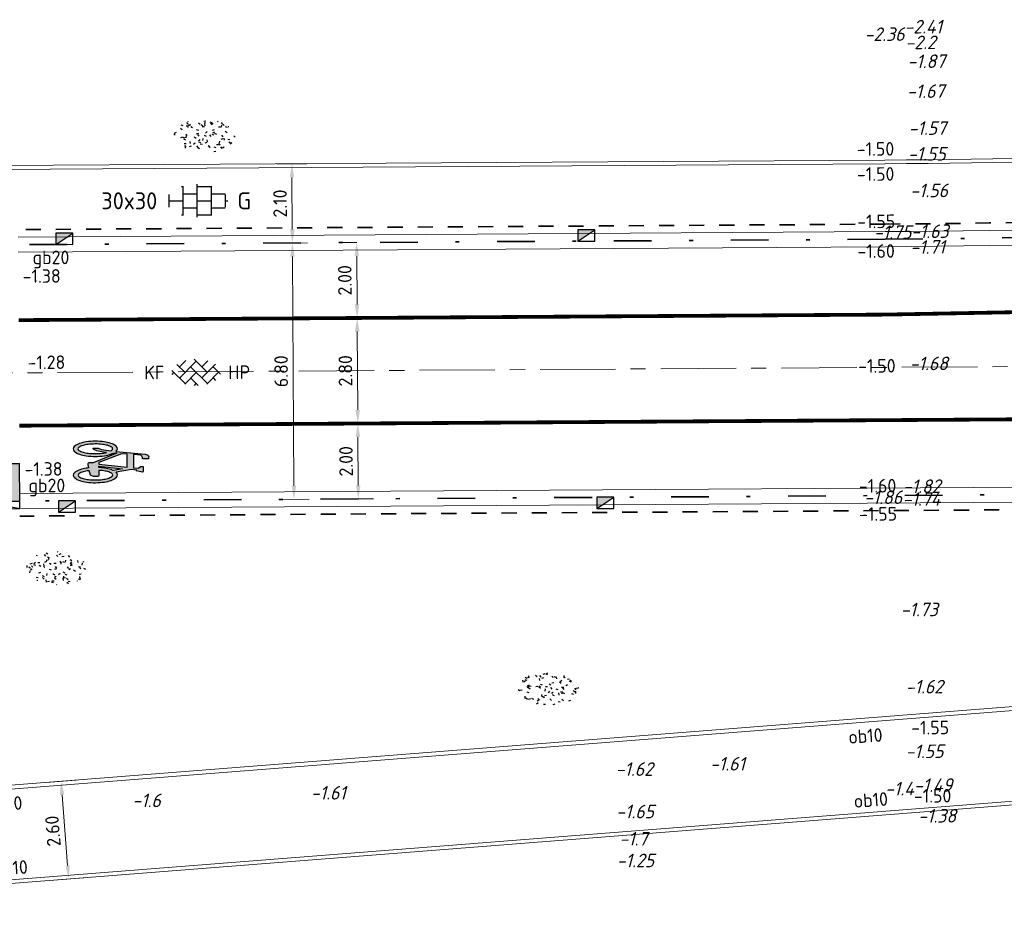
# Model space of a CAD drawing. Header units: metres. Extents: x 97990 to 98409, y 436026 to 436301.
# Tile 46 of 55: x 98282 to 98308, y 436265 to 436288. Entities that reach past the tile are written whole.
import ezdxf
from ezdxf.enums import TextEntityAlignment as Align

# ---------------------------------------------------------------- set-up
doc = ezdxf.new("R2010")
doc.units = ezdxf.units.M
for name, pattern in [('AM-AS-SO', [16, 10, -2, 2, -2]), ('VH-GELEIDEBAND-SO', [6, 2, -2, 0, -2]), ('VW-11_STREEP', [2, 1, -1]), ('ZZ-HIDDEN-SO', [4, 2, -2])]:
    doc.linetypes.add(name, pattern=pattern)
for name, color, linetype, lineweight in [('B-WE-VH-NAP-T18-200', 252, 'Continuous', 18), ('N-WE-AM-AS_WEG-G', 10, 'AM-AS-SO', 18), ('N-WE-GR-GRAS-S-200', 60, 'Continuous', 25), ('N-WE-RI-HWA_KOLK-S-200', 150, 'Continuous', 25), ('N-WE-VH-DREMPEL_PREFAB_ELEMENT-S', 30, 'Continuous', 25), ('N-WE-VH-FUNDERING_ZANDCEMENTSTABILISATIE-G', 7, 'ZZ-HIDDEN-SO', 35), ('N-WE-VH-KANTOPSLUITING-T18-200', 1, 'Continuous', 18), ('N-WE-VH-KANTOPSLUITING_ACHTERKANTBAND-G', 1, 'Continuous', 18), ('N-WE-VH-KANTOPSLUITING_GELEIDEBAND-G', 20, 'VH-GELEIDEBAND-SO', 35), ('N-WE-VH-KANTOPSLUITING_OPSLUITBAND_100X200-G', 1, 'Continuous', 18), ('N-WE-VH-KANTVERHARDING_ROLLAAG-G', 60, 'Continuous', 18), ('N-WE-VH-M-200', 7, 'Continuous', 18), ('N-WE-VH-NAP-T18-200', 4, 'Continuous', 18), ('N-WE-VH-OPENVERHARDING_BETONSTRAATSTEEN-S-200', 90, 'Continuous', 25), ('N-WE-VH-OPENVERHARDING_TEGEL-S-250', 90, 'Continuous', 25), ('N-WE-VW-MARKERING_LANGS_STREEP_11_010-G', 7, 'VW-11_STREEP', 13), ('N-WE-VW-MARKERING_SYMBOOL-S', 7, 'Continuous', 25), ('R-WE-VH-KANTOPSLUITING_ELEMENT_VERLOOPBAND-S', 40, 'Continuous', 25)]:
    doc.layers.add(name, color=color, linetype=linetype, lineweight=lineweight)
doc.styles.add('NLCS-ISO', font='NLCS-ISO.ttf')
doc.styles.add('NLCS-ISO-M200-T18', font='NLCS-ISO.ttf', dxfattribs={"height": 0.36})
doc.styles.add('NLCS-ISO-M200-T18_CURSIEF', font='NLCS-ISO.ttf', dxfattribs={"oblique": 15, "height": 0.36})
doc.dimstyles.new('NLCS-M200-T18-PIJL_L2_H0', dxfattribs={"dimscale": 0.2, "dimtxt": 2.5, "dimasz": 1.8, "dimexe": 2, "dimexo": 2, "dimgap": 0.7, "dimtad": 1, "dimzin": 0, "dimdsep": 46, "dimtxsty": 'NLCS-ISO-M200-T18', "dimcen": 0, "dimdle": 2, "dimclrd": 256, "dimclre": 256, "dimclrt": 1, "dimadec": 0, "dimazin": 0, "dimtfac": 1, "dimtdec": 3, "dimtofl": 0, "dimtmove": 0, "dimatfit": 3, "dimfxl": 2, "dimfxlon": 1, "dimtfillclr": 256, "dimtolj": 1, "dimtzin": 0, "dimlwd": -1, "dimlwe": -1, "dimarcsym": 0})

# ---------------------------------------------------------------- blocks, each defined once
blk = doc.blocks.new('SVH-DREMPEL_PREFAB_1750X1000')
h = blk.add_hatch(color=254)
h.dxf.hatch_style = 1
h.paths.add_polyline_path([(1, 1.75), (0, 1.75), (0, 1.300000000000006), (1, 1.300000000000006)])
h.paths.add_polyline_path([(0.8250000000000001, 1.100000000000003), (0.675, 1.100000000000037), (0.675, 0.7999999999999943), (0.5750000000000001, 0.7999999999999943), (0.5750000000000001, 1.100000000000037), (0.425, 1.100000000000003), (0.425, 0.4000000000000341), (0.325, 0.4000000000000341), (0.325, 1.100000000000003), (0.175, 1.100000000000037), (0.175, 0.7999999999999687), (0.07499999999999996, 0.7999999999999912), (0.07500000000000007, 1.10000000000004), (0, 1.100000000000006), (0, 0), (1, -2.220446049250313e-16), (1, 1.100000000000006), (0.925, 1.100000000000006), (0.925, 0.4000000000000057), (0.8250000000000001, 0.4000000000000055)])
for p, q in [((0, 1.75), (0, 0)), ((0, 1.75), (1, 1.75)), ((1, 1.75), (1, 0)), ((0, 1.300000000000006), (1, 1.300000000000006)), ((0, 1.100000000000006), (0.075, 1.10000000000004)), ((0.075, 1.10000000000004), (0.075, 0.7999999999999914)), ((0.175, 1.100000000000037), (0.325, 1.100000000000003)), ((0.175, 1.100000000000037), (0.175, 0.7999999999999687)), ((0.325, 1.100000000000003), (0.325, 0.4000000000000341)), ((0.425, 1.100000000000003), (0.5750000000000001, 1.100000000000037)), ((0.425, 1.100000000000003), (0.425, 0.4000000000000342)), ((0.5750000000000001, 1.100000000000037), (0.5750000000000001, 0.7999999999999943)), ((0.675, 1.100000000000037), (0.8250000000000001, 1.100000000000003)), ((0.675, 1.100000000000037), (0.675, 0.7999999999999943)), ((0.8250000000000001, 1.100000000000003), (0.8250000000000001, 0.4000000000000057)), ((0.925, 1.100000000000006), (1, 1.100000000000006)), ((0.925, 1.100000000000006), (0.925, 0.4000000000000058)), ((0.075, 0.7999999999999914), (0.175, 0.7999999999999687)), ((0.5750000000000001, 0.7999999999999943), (0.675, 0.7999999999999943)), ((0.325, 0.4000000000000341), (0.425, 0.4000000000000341)), ((0.8250000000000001, 0.4000000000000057), (0.925, 0.4000000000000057)), ((0, 0), (1, 0))]:
    blk.add_line(p, q)
blk = doc.blocks.new('SVW-MARKERING_SYMBOOL_FIETS_2.0')
h = blk.add_hatch(color=256)
h.paths.add_polyline_path([(-0.0893796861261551, 1.999999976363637), (-0.1260769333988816, 1.999999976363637), (-0.1260769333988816, 2), (-0.1627741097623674, 2, 0.2360683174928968), (-0.1994714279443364, 1.963302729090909), (-0.2178200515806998, 1.90825685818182), (-0.2942099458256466, 1.135263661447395, 0.006813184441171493), (-0.3019926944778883, 1.144906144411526, 0.2231196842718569), (-0.3646090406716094, 1.174311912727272, 0.2231196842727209), (-0.4272253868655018, 1.144906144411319, 0.09064812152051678), (-0.5073278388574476, 1.002337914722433, 0.04745077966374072), (-0.5494175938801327, 0.8275192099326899, 0.03537354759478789), (-0.5664439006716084, 0.5871559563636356, 0.03537354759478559), (-0.5494175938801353, 0.346792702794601, 0.04745077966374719), (-0.5073278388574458, 0.1719739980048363, 0.09064812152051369), (-0.4272253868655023, 0.02940576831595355, 0.2231196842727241), (-0.3646090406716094, 0, 0.223119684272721), (-0.3019926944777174, 0.02940576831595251, 0.0906481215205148), (-0.2218902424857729, 0.1719739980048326, 0.04745077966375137), (-0.1798004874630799, 0.3467927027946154, 0.03537354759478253), (-0.1627741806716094, 0.5871559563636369, 0.03537354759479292), (-0.1798004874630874, 0.8275192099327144, 0.04745077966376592), (-0.2218902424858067, 1.002337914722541, 0.038863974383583), (-0.2499456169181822, 1.06710290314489), (-0.2416865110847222, 1.160706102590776), (0.002363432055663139, 0.5253944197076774), (0.002363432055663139, 0.440366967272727, 0.5446649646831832), (0.05740930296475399, 0.3853210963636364), (0.1407486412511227, 0.4032653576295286, 0.008345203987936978), (0.1478301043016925, 0.3467927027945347, 0.04745077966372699), (0.1899198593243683, 0.1719739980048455, 0.09064812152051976), (0.2700223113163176, 0.02940576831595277, 0.2231196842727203), (0.3326386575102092, 0, 0.2231196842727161), (0.3952550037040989, 0.02940576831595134, 0.09064812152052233), (0.4753574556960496, 0.171973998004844, 0.04745077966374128), (0.5174472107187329, 0.3467927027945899, 0.03537354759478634), (0.5344735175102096, 0.5871559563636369, 0.03537354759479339), (0.5174472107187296, 0.8275192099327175, 0.04745077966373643), (0.4753574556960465, 1.002337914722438, 0.09064812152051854), (0.3952550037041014, 1.14490614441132, 0.22311968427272), (0.3326386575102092, 1.174311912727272, 0.2231196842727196), (0.2700223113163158, 1.14490614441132, 0.006813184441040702), (0.2622395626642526, 1.135263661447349), (0.1858496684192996, 1.541284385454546), (0.2041982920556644, 1.688073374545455), (0.222546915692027, 1.66972475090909), (0.2592441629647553, 1.834862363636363, 0.5489458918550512), (0.2408955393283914, 1.853210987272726), (0.1124551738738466, 1.853210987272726), (0.1124551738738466, 1.779816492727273), (0.1589383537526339, 1.733333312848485), (0.1491524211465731, 1.596330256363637), (-0.2032490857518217, 1.596330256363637), (-0.185406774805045, 1.798543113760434, -0.2817769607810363), (-0.1260769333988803, 1.834862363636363), (-0.0893796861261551, 1.834862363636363)])
h.paths.add_polyline_path([(0.1308037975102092, 1.431192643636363), (0.03906067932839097, 0.6788990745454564), (0.002363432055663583, 0.6788990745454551), (-0.2306719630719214, 1.285537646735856), (-0.2178200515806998, 1.431192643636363)], flags=16)
h.paths.add_polyline_path([(0.1675010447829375, 1.302752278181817), (0.2155579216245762, 1.062467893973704, 0.03598583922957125), (0.1899198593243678, 1.002337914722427, 0.04745077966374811), (0.1478301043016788, 0.8275192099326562, 0.02190482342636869), (0.1332736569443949, 0.6788990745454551), (0.09410655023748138, 0.6788990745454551)], flags=16)
h.paths.add_polyline_path([(-0.3266833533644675, 1.025730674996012, -0.01664003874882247), (-0.3127564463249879, 1.003573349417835), (-0.3462604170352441, 0.7522935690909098), (-0.3829576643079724, 0.6605504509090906), (-0.3829576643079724, 0.5504587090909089, 0.7207592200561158), (-0.3646090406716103, 0.5321100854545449, 0.1622776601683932), (-0.3462604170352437, 0.5504587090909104), (-0.3095631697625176, 0.6238532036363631), (-0.2728659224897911, 0.8073394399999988), (-0.2662235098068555, 0.8826201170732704, -0.03090717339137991), (-0.2470638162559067, 0.7756656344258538, -0.02887400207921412), (-0.2361686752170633, 0.5871559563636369, -0.0288740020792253), (-0.2470638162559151, 0.3986462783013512, -0.03940657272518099), (-0.2737879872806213, 0.2627950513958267, -0.08052682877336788), (-0.3266833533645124, 0.1485812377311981, -0.249059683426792), (-0.3646090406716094, 0.128440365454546, -0.2490596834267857), (-0.4025347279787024, 0.1485812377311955, -0.08052682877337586), (-0.455430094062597, 0.262795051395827, -0.03940657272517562), (-0.4821542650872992, 0.3986462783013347, -0.02887400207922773), (-0.4930494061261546, 0.5871559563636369, -0.02887400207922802), (-0.4821542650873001, 0.7756656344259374, -0.03940657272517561), (-0.4554300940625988, 0.9115168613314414, -0.08052682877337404), (-0.4025347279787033, 1.025730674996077, -0.2490596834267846), (-0.3646090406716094, 1.045871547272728, -0.2490596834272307)], flags=16)
h.paths.add_polyline_path([(0.3326386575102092, 1.045871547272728, -0.2490596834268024), (0.3705643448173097, 1.025730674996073, -0.08052682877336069), (0.4234597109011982, 0.9115168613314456, -0.03940657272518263), (0.4501838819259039, 0.7756656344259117, -0.02887400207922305), (0.4610790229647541, 0.5871559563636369, -0.02887400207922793), (0.4501838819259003, 0.3986462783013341, -0.03940657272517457), (0.423459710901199, 0.2627950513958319, -0.08052682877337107), (0.3705643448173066, 0.1485812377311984, -0.2490596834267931), (0.3326386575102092, 0.128440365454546, -0.2490596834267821), (0.2947129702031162, 0.1485812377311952, -0.08052682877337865), (0.2418176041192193, 0.2627950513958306, -0.03940657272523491), (0.2150934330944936, 0.3986462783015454, -0.003097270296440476), (0.2128827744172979, 0.418796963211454), (0.3326386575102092, 0.4587155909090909), (0.3693359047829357, 0.5321100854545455), (0.3693359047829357, 0.6422018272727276, 0.4142135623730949), (0.3326386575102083, 0.6788990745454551), (0.2067722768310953, 0.6788990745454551, -0.01484253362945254), (0.2150934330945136, 0.775665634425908, -0.0394065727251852), (0.2418176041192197, 0.9115168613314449, -0.08052682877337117), (0.2947129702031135, 1.025730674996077, -0.2490596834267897)], flags=16)
at = {"flags": 128}
for points in [[(-0.2942099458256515, 1.135263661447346), (-0.2178200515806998, 1.908256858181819), (-0.1994714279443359, 1.96330272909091, -0.4142135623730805), (-0.1260769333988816, 1.999999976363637), (-0.0893796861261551, 1.999999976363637), (-0.0893796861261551, 1.834862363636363), (-0.1260769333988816, 1.834862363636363, 0.2817769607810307), (-0.185406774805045, 1.798543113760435), (-0.2032490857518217, 1.596330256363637), (0.1491524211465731, 1.596330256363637), (0.1589383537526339, 1.733333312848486), (0.1124551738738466, 1.779816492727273), (0.1124551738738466, 1.853210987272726), (0.2408955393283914, 1.853210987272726, -0.5489458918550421), (0.2592441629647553, 1.834862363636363), (0.222546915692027, 1.66972475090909), (0.2041982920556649, 1.688073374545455), (0.1858496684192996, 1.541284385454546), (0.2622395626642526, 1.135263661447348)], [(-0.3019926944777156, 1.144906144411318, 0.22311968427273), (-0.3646090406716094, 1.174311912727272, 0.2231196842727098), (-0.4272253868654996, 1.144906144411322, 0.09064812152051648), (-0.5073278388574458, 1.002337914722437, 0.04745077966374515), (-0.5494175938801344, 0.827519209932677, 0.03537354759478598), (-0.5664439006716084, 0.5871559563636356, 0.0353735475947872), (-0.5494175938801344, 0.34679270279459, 0.04745077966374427), (-0.5073278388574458, 0.1719739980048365, 0.09064812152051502), (-0.4272253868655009, 0.0294057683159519, 0.2231196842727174), (-0.3646090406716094, 0, 0.2231196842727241), (-0.3019926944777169, 0.0294057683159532, 0.09064812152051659), (-0.2218902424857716, 0.1719739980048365, 0.04745077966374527), (-0.1798004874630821, 0.3467927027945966, 0.03537354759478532), (-0.1627741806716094, 0.5871559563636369, 0.03537354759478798), (-0.1798004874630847, 0.827519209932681, 0.04745077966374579), (-0.2218902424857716, 1.002337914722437, 0.03886397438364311), (-0.2499456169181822, 1.067102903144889), (-0.2416865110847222, 1.160706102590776), (0.002363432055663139, 0.5253944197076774), (0.002363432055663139, 0.440366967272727, 0.544664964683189), (0.05740930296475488, 0.3853210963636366), (0.1407486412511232, 0.4032653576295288, 0.008345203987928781), (0.1478301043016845, 0.34679270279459, 0.04745077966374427), (0.1899198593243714, 0.1719739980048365, 0.09064812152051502), (0.270022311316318, 0.0294057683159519, 0.2231196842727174), (0.3326386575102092, 0, 0.2231196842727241), (0.3952550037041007, 0.0294057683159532, 0.09064812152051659), (0.4753574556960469, 0.1719739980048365, 0.04745077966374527), (0.5174472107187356, 0.3467927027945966, 0.03537354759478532), (0.5344735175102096, 0.5871559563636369, 0.03537354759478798), (0.5174472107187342, 0.827519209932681, 0.04745077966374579), (0.4753574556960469, 1.002337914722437, 0.09064812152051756), (0.3952550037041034, 1.144906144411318, 0.22311968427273), (0.3326386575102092, 1.174311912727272, 0.2231196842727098), (0.270022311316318, 1.144906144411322)]]:
    blk.add_lwpolyline(points, format="xyb", dxfattribs=at)
blk.add_lwpolyline([(-0.2306719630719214, 1.285537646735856), (0.002363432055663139, 0.6788990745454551), (0.03906067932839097, 0.6788990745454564), (0.1308037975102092, 1.431192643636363), (-0.2178200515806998, 1.431192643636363)], close=True, dxfattribs=at)
for points in [[(-0.2662235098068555, 0.8826201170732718), (-0.2728659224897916, 0.8073394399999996), (-0.3095631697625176, 0.6238532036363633), (-0.3462604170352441, 0.5504587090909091, -0.1622776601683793), (-0.3646090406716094, 0.5321100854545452, -0.7207592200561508), (-0.3829576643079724, 0.5504587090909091), (-0.3829576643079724, 0.6605504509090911), (-0.3462604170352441, 0.7522935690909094), (-0.3127564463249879, 1.003573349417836, 0.01664003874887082), (-0.3266833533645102, 1.025730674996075, 0.2490596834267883), (-0.3646090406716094, 1.045871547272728, 0.2490596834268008), (-0.4025347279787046, 1.025730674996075, 0.08052682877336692), (-0.4554300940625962, 0.9115168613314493, 0.0394065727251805), (-0.4821542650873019, 0.7756656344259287, 0.02887400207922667), (-0.4930494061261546, 0.5871559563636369, 0.02887400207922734), (-0.4821542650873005, 0.3986462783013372, 0.03940657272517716), (-0.4554300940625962, 0.2627950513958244, 0.08052682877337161), (-0.4025347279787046, 0.1485812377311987, 0.2490596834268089), (-0.3646090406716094, 0.128440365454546, 0.2490596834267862), (-0.3266833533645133, 0.1485812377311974, 0.08052682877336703), (-0.2737879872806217, 0.2627950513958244, 0.0394065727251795), (-0.247063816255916, 0.3986462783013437, 0.02887400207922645), (-0.2361686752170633, 0.5871559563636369, 0.02887400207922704), (-0.247063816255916, 0.7756656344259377, 0.0309071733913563)], [(0.2155579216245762, 1.062467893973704, 0.03598583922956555), (0.1899198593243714, 1.002337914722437, 0.04745077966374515), (0.1478301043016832, 0.827519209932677, 0.02190482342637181), (0.1332736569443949, 0.6788990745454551), (0.09410655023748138, 0.6788990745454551), (0.167501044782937, 1.302752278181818)], [(0.4610790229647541, 0.5871559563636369, 0.02887400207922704), (0.4501838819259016, 0.7756656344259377, 0.0394065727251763), (0.4234597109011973, 0.9115168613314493, 0.08052682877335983), (0.3705643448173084, 1.025730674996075, 0.2490596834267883), (0.3326386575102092, 1.045871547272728, 0.2490596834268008), (0.2947129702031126, 1.025730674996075, 0.08052682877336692), (0.2418176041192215, 0.9115168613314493, 0.0394065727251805), (0.2150934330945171, 0.7756656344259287, 0.01484253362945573), (0.2067722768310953, 0.6788990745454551), (0.3326386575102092, 0.6788990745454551, -0.4142135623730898), (0.3693359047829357, 0.6422018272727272), (0.3693359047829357, 0.5321100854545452), (0.3326386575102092, 0.4587155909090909), (0.2128827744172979, 0.4187969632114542, 0.003097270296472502), (0.2150934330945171, 0.3986462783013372, 0.03940657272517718), (0.2418176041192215, 0.2627950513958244, 0.0805268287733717), (0.2947129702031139, 0.1485812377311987, 0.2490596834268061), (0.3326386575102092, 0.128440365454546, 0.2490596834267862), (0.3705643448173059, 0.1485812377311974, 0.08052682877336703), (0.4234597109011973, 0.2627950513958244, 0.0394065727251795), (0.4501838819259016, 0.3986462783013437, 0.02887400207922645)]]:
    blk.add_lwpolyline(points, format="xyb", close=True, dxfattribs=at)
for centre, radius, start, end in [((-0.6519019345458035, 0.8545213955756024), 0.4547084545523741, 38.12735981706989, 39.68880251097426), ((0.6199315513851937, 0.8545213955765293), 0.454708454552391, 140.3111974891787, 141.8726401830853)]:
    blk.add_arc(centre, radius, start, end)
blk = doc.blocks.new('SVH-KANTOPSLUITING_VERLOOP_180 200X250_50 200X200_RECHTS')
for p, q in [((-1, 5.820766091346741e-11), (-7.760547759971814e-11, -0.1999999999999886)), ((-1, 5.820766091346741e-11), (0, 0)), ((-1, -0.199999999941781), (-1, 5.820766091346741e-11)), ((-7.760547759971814e-11, -0.1999999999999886), (0, 0)), ((-1, -0.199999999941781), (-7.760547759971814e-11, -0.1999999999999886))]:
    blk.add_line(p, q)
blk = doc.blocks.new('SVH-BSS_KEIFORMAAT_KEPER_KL-SO')
for p, q in [((-2.227386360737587, 0.7424621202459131), (-1.387291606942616, 1.582556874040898)), ((-2.227386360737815, -0.7424621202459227), (-2.461364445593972e-13, 1.484924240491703)), ((-0.2594888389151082, 1.744413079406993), (1.484924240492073, -2.322309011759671e-13)), ((0.742462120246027, 0.7424621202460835), (1.540824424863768, 1.540824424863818)), ((-3.217335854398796, 0.2474873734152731), (-1.484924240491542, -1.484924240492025)), ((-3.217335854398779, -0.2474873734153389), (-2.969848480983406, 3.774758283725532e-14)), ((-2.561802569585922, 1.07687832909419), (-1.484924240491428, -2.748912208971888e-13)), ((-1.540824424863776, -1.540824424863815), (2.086109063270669e-13, 2.082778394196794e-13)), ((-0.7424621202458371, 0.7424621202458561), (1.484924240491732, -1.48492424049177)), ((0.7424621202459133, -0.7424621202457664), (2.561802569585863, 1.07687832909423)), ((1.387291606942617, -1.582556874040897), (2.969848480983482, 9.325873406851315e-15)), ((2.227386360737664, 0.7424621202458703), (3.217335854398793, -0.2474873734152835)), ((-0.7424621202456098, -0.7424621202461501), (0.2594888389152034, -1.744413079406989)), ((2.227386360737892, -0.7424621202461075), (2.561802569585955, -1.076878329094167)), ((-0.259488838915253, -1.744413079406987), (9.492406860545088e-14, -1.484924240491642))]:
    blk.add_line(p, q)
at = {"style": 'NLCS-ISO'}
blk.add_attdef('FORMAAT', text='', height=1.8, dxfattribs=at).set_placement((-4.25, 3.445092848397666e-16), align=Align.MIDDLE_RIGHT)
blk.add_attdef('KLEUR', text='', height=1.8, dxfattribs=at).set_placement((4.25, 0), align=Align.MIDDLE_LEFT)
at = {"style": 'NLCS-ISO', "flags": 1}
blk.add_attdef('FUNCTIE', text='', height=1.8, dxfattribs=at).set_placement((-7.804418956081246e-16, -2.75), align=Align.TOP_CENTER)
blk = doc.blocks.new('SVH-TEGEL_300X300_DUN_HALFST_KL-SO')
for p, q in [((-1.674005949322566, 1.5), (-1.499999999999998, 1.5)), ((-1.499999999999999, -1.552460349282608), (-1.499999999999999, 1.552460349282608)), ((1.110223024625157e-15, -1.75), (1.110223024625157e-15, 1.75)), ((2.220446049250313e-15, 1.5), (1.500000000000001, 1.5)), ((1.500000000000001, -1.552460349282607), (1.500000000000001, 1.552460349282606)), ((-2.999999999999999, -0.6730769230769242), (-2.999999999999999, 0.6730769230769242)), ((-2.999999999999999, 0), (-1.499999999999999, 0)), ((-1.499999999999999, 0.7500000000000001), (1.110223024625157e-15, 0.7500000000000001)), ((0, 0), (1.500000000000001, 0)), ((1.500000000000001, 0.7500000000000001), (2.936400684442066, 0.7500000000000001)), ((3, -0.6730769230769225), (3, 0.6730769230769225)), ((3, 0), (3.25, 0)), ((-1.5, -0.7500000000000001), (0, -0.7500000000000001)), ((1.499999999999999, -0.7500000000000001), (2.936400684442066, -0.7500000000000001)), ((-1.674005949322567, -1.5), (-1.499999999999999, -1.5)), ((1.110223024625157e-15, -1.5), (1.500000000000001, -1.5))]:
    blk.add_line(p, q)
at = {"style": 'NLCS-ISO'}
blk.add_attdef('FORMAAT', text='', height=1.8, dxfattribs=at).set_placement((-4.25, 3.214697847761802e-16), align=Align.MIDDLE_RIGHT)
blk.add_attdef('KLEUR', text='', height=1.8, dxfattribs=at).set_placement((4.25, -4.133182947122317e-16), align=Align.MIDDLE_LEFT)
at = {"style": 'NLCS-ISO', "flags": 1}
blk.add_attdef('FUNCTIE', text='', height=1.8, dxfattribs=at).set_placement((-4.89008351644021e-16, -2.75), align=Align.TOP_CENTER)
blk = doc.blocks.new('SRI-KOLK_TROTTOIR-SO')
blk.add_hatch(color=256).paths.add_polyline_path([(1.125000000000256, 1.499999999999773), (-1.124999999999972, 1.499999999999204), (-1.124999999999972, 5.684341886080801e-13)])
blk.add_line((-1.124999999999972, 0), (1.124999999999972, 1.499999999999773))
at = {"flags": 128}
blk.add_lwpolyline([(-1.124999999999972, 0), (1.124999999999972, 0), (1.124999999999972, 1.499999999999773), (-1.124999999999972, 1.499999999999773)], close=True, dxfattribs=at)
blk = doc.blocks.new('*D81')
at = {"layer": 'Defpoints', "color": 0, "ltscale": 0.2, "transparency": 16777216}
for p in [(98277.93150369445, 436282.0459387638), (98277.97404871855, 436275.2460130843), (98288.88264981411, 436275.3147091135)]:
    blk.add_point(p, dxfattribs=at)
at = {"layer": 'N-WE-VH-M-200', "ltscale": 0.2, "transparency": 16777216}
for p, q in [((98288.43983577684, 436282.1121141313), (98289.23981991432, 436282.1171519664)), ((98288.84209487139, 436281.754640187), (98288.88038278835, 436275.6747019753)), ((98288.48265774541, 436275.3121901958), (98289.28264188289, 436275.3172280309))]:
    blk.add_line(p, q, dxfattribs=at)
for points in [[(98288.78209606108, 436281.7542623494), (98288.90209368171, 436281.7550180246), (98288.83982784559, 436282.1146330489)], [(98288.82038397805, 436275.6743241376), (98288.94038159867, 436275.6750798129), (98288.88264981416, 436275.3147091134)]]:
    blk.add_solid(points, dxfattribs=at)
at = {"layer": 'N-WE-VH-M-200', "color": 1, "ltscale": 0.2, "transparency": 16777216, "insert": (98288.54124517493, 436278.7126559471), "char_height": 0.36, "attachment_point": 5, "rotation": 90.36081074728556, "style": 'NLCS-ISO-M200-T18'}
blk.add_mtext('\\A1;6.80', dxfattribs=at)
blk = doc.blocks.new('*D82')
at = {"layer": 'Defpoints', "color": 0, "ltscale": 0.2, "transparency": 16777216}
for p in [(98282.09809204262, 436284.172154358), (98282.11132361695, 436282.0721960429), (98288.8398282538, 436282.1145682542)]:
    blk.add_point(p, dxfattribs=at)
at = {"layer": 'N-WE-VH-M-200', "ltscale": 0.2, "transparency": 16777216}
for p, q in [((98288.42661186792, 436284.2120076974), (98289.2265960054, 436284.2170455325)), ((98288.82887096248, 436283.8545337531), (98288.83756122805, 436282.474561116)), ((98288.4398361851, 436282.1120493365), (98289.23982032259, 436282.1170871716))]:
    blk.add_line(p, q, dxfattribs=at)
for points in [[(98288.76887215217, 436283.8541559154), (98288.8888697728, 436283.8549115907), (98288.82660393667, 436284.2145266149)], [(98288.77756241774, 436282.4741832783), (98288.89756003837, 436282.4749389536), (98288.83982825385, 436282.1145682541)]]:
    blk.add_solid(points, dxfattribs=at)
at = {"layer": 'N-WE-VH-M-200', "color": 1, "ltscale": 0.2, "transparency": 16777216, "insert": (98288.51322244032, 436283.1625323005), "char_height": 0.36, "attachment_point": 5, "rotation": 90.36081074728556, "style": 'NLCS-ISO-M200-T18'}
blk.add_mtext('\\A1;2.10', dxfattribs=at)
blk = doc.blocks.new('*D182')
at = {"layer": 'Defpoints', "color": 0, "ltscale": 0.2, "transparency": 16777216}
for p in [(98290.5755660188, 436277.3258101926), (98290.57557923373, 436277.325810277), (98290.58835158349, 436275.3259739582)]:
    blk.add_point(p, dxfattribs=at)
at = {"layer": 'N-WE-VH-M-200', "ltscale": 0.2, "transparency": 16777216}
for p, q in [((98290.57557923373, 436277.325810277), (98290.975571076, 436277.3283649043)), ((98290.58605242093, 436275.6859666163), (98290.57787839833, 436276.965817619)), ((98290.58835158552, 436275.3259739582), (98290.98834342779, 436275.3285285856))]:
    blk.add_line(p, q, dxfattribs=at)
for points in [[(98290.51787962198, 436276.9654344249), (98290.63787717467, 436276.9662008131), (98290.57557923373, 436277.325810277)], [(98290.52605364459, 436275.6855834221), (98290.64605119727, 436275.6863498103), (98290.58835158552, 436275.3259739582)]]:
    blk.add_solid(points, dxfattribs=at)
at = {"layer": 'N-WE-VH-M-200', "color": 1, "ltscale": 0.2, "transparency": 16777216, "insert": (98290.26197193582, 436276.3238484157), "char_height": 0.36, "attachment_point": 5, "rotation": 90.36592589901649, "style": 'NLCS-ISO-M200-T18'}
blk.add_mtext('\\A1;2.00', dxfattribs=at)
blk = doc.blocks.new('*D183')
at = {"layer": 'Defpoints', "color": 0, "ltscale": 0.2, "transparency": 16777216}
for p in [(98290.55769544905, 436280.1259710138), (98290.55769545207, 436280.1259710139), (98290.5755660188, 436277.3258101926)]:
    blk.add_point(p, dxfattribs=at)
at = {"layer": 'N-WE-VH-M-200', "ltscale": 0.2, "transparency": 16777216}
for p, q in [((98290.55769545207, 436280.1259710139), (98290.95768729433, 436280.1285256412)), ((98290.5732800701, 436277.685802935), (98290.55999461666, 436279.7659783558)), ((98290.5755792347, 436277.325810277), (98290.97557107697, 436277.3283649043))]:
    blk.add_line(p, q, dxfattribs=at)
for points in [[(98290.49999584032, 436279.7655951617), (98290.619993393, 436279.7663615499), (98290.55769545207, 436280.1259710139)], [(98290.51328129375, 436277.6854197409), (98290.63327884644, 436277.6861861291), (98290.5755792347, 436277.325810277)]]:
    blk.add_solid(points, dxfattribs=at)
at = {"layer": 'N-WE-VH-M-200', "color": 1, "ltscale": 0.2, "transparency": 16777216, "insert": (98290.24664386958, 436278.7238469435), "char_height": 0.36, "attachment_point": 5, "rotation": 90.36592589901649, "style": 'NLCS-ISO-M200-T18'}
blk.add_mtext('\\A1;2.80', dxfattribs=at)
blk = doc.blocks.new('*D184')
at = {"layer": 'Defpoints', "color": 0, "ltscale": 0.2, "transparency": 16777216}
for p in [(98290.54491315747, 436282.1273639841), (98290.54530781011, 436282.1273665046), (98290.55769544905, 436280.1259710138)]:
    blk.add_point(p, dxfattribs=at)
at = {"layer": 'N-WE-VH-M-200', "ltscale": 0.2, "transparency": 16777216}
for p, q in [((98290.54491315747, 436282.1273639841), (98290.14492131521, 436282.1248093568)), ((98290.55539628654, 436280.4859636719), (98290.54721232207, 436281.7673713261)), ((98290.55769545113, 436280.1259710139), (98290.9576872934, 436280.1285256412))]:
    blk.add_line(p, q, dxfattribs=at)
for points in [[(98290.48721354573, 436281.766988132), (98290.60721109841, 436281.7677545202), (98290.54491315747, 436282.1273639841)], [(98290.4953975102, 436280.4855804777), (98290.61539506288, 436280.4863468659), (98290.55769545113, 436280.1259710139)]]:
    blk.add_solid(points, dxfattribs=at)
at = {"layer": 'N-WE-VH-M-200', "color": 1, "ltscale": 0.2, "transparency": 16777216, "insert": (98290.2313108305, 436281.1246237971), "char_height": 0.36, "attachment_point": 5, "rotation": 90.36592589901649, "style": 'NLCS-ISO-M200-T18'}
blk.add_mtext('\\A1;2.00', dxfattribs=at)
blk = doc.blocks.new('*D220')
at = {"layer": 'Defpoints', "color": 0, "ltscale": 0.2, "transparency": 16777216}
for p in [(98274.61053951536, 436267.1996624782), (98282.90659076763, 436265.2425447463), (98274.81388434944, 436264.6076602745)]:
    blk.add_point(p, dxfattribs=at)
at = {"layer": 'N-WE-VH-M-200', "ltscale": 0.2, "transparency": 16777216}
for p, q in [((98282.30446974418, 436267.8032623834), (98283.10201919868, 436267.8658312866)), ((98282.73140047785, 436267.4756495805), (98282.8784347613, 436265.6014420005)), ((98282.50781604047, 436265.2112602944), (98283.30536549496, 436265.2738291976))]:
    blk.add_line(p, q, dxfattribs=at)
for points in [[(98282.67158426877, 436267.4709569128), (98282.79121668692, 436267.4803422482), (98282.70324447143, 436267.834546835)], [(98282.81861855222, 436265.5967493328), (98282.93825097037, 436265.6061346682), (98282.90659076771, 436265.242544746)]]:
    blk.add_solid(points, dxfattribs=at)
at = {"layer": 'N-WE-VH-M-200', "color": 1, "ltscale": 0.2, "transparency": 16777216, "insert": (98282.48589783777, 436266.5135182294), "char_height": 0.36, "attachment_point": 5, "rotation": 94.48574875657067, "style": 'NLCS-ISO-M200-T18'}
blk.add_mtext('\\A1;2.60', dxfattribs=at)
blk = doc.blocks.new('SGR-GRAS_01_KL-SO')
h = blk.add_hatch()
h.set_pattern_fill('AGR-GRAS_01', color=256, scale=0.075, pattern_type=2)
h.set_pattern_definition([(0, (0, 0), (1.875, 1.875), [0.225, -1.5]), (45, (0.75, 0.375), (-0.2121320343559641, 3.500178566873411), [0.225, -1.5]), (29.99999999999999, (0.15, 0.225), (0.4264900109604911, 2.411297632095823), [0.225, -1.5]), (15, (0.6, 0.8999999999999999), (0.7230506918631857, 1.358426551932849), [0.225, -1.5]), (135, (0.3, 3.75), (-0.05303300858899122, -1.219759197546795), [0.225, -1.5]), (150, (2.25, 0.75), (0.4044228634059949, -1.099519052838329), [0.225, -1.5]), (165, (0.45, 0.075), (0.2689726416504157, -1.314402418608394), [0.225, -1.5]), (85, (0.75, 0.75), (-1.636270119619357, 1.950030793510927), [0.225, -1.5]), (99.99999999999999, (0, 0), (-2.085220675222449, 1.4600872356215), [0.225, -1.5])])
edge = h.paths.add_edge_path()
edge.add_ellipse((0, 0), major_axis=(-3.25, 1.642295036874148e-15), ratio=0.5384615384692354, start_angle=0, end_angle=359.9999999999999)
at = {"style": 'NLCS-ISO'}
blk.add_attdef('TYPE', text='', height=1.8, dxfattribs=at).set_placement((4.25, -1.446759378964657e-15), align=Align.MIDDLE_LEFT)

msp = doc.modelspace()

# ---------------------------------------------------------------- linework, layer by layer
at = {"layer": 'N-WE-AM-AS_WEG-G', "ltscale": 0.2}
msp.add_line((98266.61118101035, 436278.5764061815), (98309.16600254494, 436278.8446931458), dxfattribs=at)
at = {"layer": 'N-WE-VH-FUNDERING_ZANDCEMENTSTABILISATIE-G', "ltscale": 0.2}
for p, q in [((98304.56492987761, 436282.6157611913), (98281.56466051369, 436282.4707561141)), ((98309.18999337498, 436275.0447688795), (98281.61228239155, 436274.8684561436))]:
    msp.add_line(p, q, dxfattribs=at)
msp.add_arc((98302.64087206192, 436583.0154970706), 300.4058976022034, 270.3669701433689, 274.5744043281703, dxfattribs=at)
at = {"layer": 'N-WE-VH-KANTOPSLUITING_ACHTERKANTBAND-G', "ltscale": 0.5}
for p, q in [((98236.52017168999, 436283.8866057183), (98304.55421243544, 436284.3157274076)), ((98304.5661907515, 436282.4157651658), (98281.56592138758, 436282.2707600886)), ((98309.18871473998, 436275.2447647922), (98281.61100375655, 436275.0684520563)), ((98274.61053951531, 436267.199662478), (98330.05220726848, 436271.5491411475)), ((98273.671, 436264.518), (98335.02100690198, 436269.3309615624))]:
    msp.add_line(p, q, dxfattribs=at)
at = {"layer": 'N-WE-VH-KANTOPSLUITING_ACHTERKANTBAND-G', "ltscale": 0.2}
msp.add_line((98281.6110037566, 436275.0684520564), (98281.60972527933, 436275.268630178), dxfattribs=at)
at = {"layer": 'N-WE-VH-KANTOPSLUITING_ACHTERKANTBAND-G', "ltscale": 0.5}
for centre, radius, start, end in [((98302.67613856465, 436582.209807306), 297.9, 270.361216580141, 277.4194152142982), ((98302.64087206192, 436583.0154970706), 300.6058976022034, 270.3669701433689, 274.5744043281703)]:
    msp.add_arc(centre, radius, start, end, dxfattribs=at)
at = {"layer": 'N-WE-VH-KANTOPSLUITING_GELEIDEBAND-G', "ltscale": 0.5}
for p, q in [((98304.56745162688, 436282.2157691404), (98281.56718226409, 436282.0707638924)), ((98309.18743742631, 436275.4447607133), (98281.60972527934, 436275.2686301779))]:
    msp.add_line(p, q, dxfattribs=at)
msp.add_arc((98302.67613856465, 436582.209807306), 300, 270.361216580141, 274.5799662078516, dxfattribs=at)
at = {"layer": 'N-WE-VH-KANTOPSLUITING_OPSLUITBAND_100X200-G', "ltscale": 0.5}
for p, q in [((98236.47938171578, 436283.7863451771), (98304.55484287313, 436284.2157293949)), ((98274.51277186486, 436267.0916852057), (98330.1597220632, 436271.4572685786)), ((98273.66318163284, 436264.6176594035), (98335.10343353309, 436269.4377356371))]:
    msp.add_line(p, q, dxfattribs=at)
msp.add_arc((98302.67613856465, 436582.209807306), 298, 270.361216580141, 277.4309969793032, dxfattribs=at)
at = {"layer": 'N-WE-VH-KANTVERHARDING_ROLLAAG-G', "ltscale": 0.5}
for p, q in [((98304.56871250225, 436282.015773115), (98281.56844313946, 436281.870767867)), ((98309.18616011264, 436275.6447566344), (98281.60844796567, 436275.4686260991))]:
    msp.add_line(p, q, dxfattribs=at)
msp.add_arc((98302.67613856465, 436582.209807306), 300.2, 270.361216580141, 274.5799662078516, dxfattribs=at)
at = {"layer": 'N-WE-VW-MARKERING_LANGS_STREEP_11_010-G', "const_width": 0.1}
msp.add_lwpolyline([(98304.58006038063, 436280.215808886, 0.01841168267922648), (98326.79316574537, 436281.1743127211, 0.005937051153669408)], format="xyb", dxfattribs=at)
for points in [[(98304.58006038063, 436280.215808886), (98281.57987235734, 436280.0684522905)], [(98309.17482867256, 436277.4447209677), (98281.5971878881, 436277.2684086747)]]:
    msp.add_lwpolyline(points, dxfattribs=at)

# ---------------------------------------------------------------- block references
at = {"layer": 'N-WE-GR-GRAS-S-200', "xscale": 0.25, "yscale": 0.25, "zscale": 0.25, "rotation": 357.9839532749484}
for p in [(98286.50738226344, 436284.9626438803), (98282.59465686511, 436273.4868126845), (98295.62397633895, 436270.2867346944)]:
    msp.add_blockref('SGR-GRAS_01_KL-SO', p, dxfattribs=at)
at = {"layer": 'N-WE-RI-HWA_KOLK-S-200', "xscale": 0.2, "yscale": 0.2}
for p, rotation in [((98282.79215804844, 436282.0784867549), 0.3612165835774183), ((98282.86014344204, 436274.9766101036), 0.365925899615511)]:
    msp.add_blockref('SRI-KOLK_TROTTOIR-SO', p, dxfattribs=dict(at, rotation=rotation))
for p in [(98296.63514893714, 436282.1623760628), (98297.14022822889, 436275.0678188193)]:
    msp.add_blockref('SRI-KOLK_TROTTOIR-SO', p, dxfattribs=at)
at = {"layer": 'N-WE-VH-DREMPEL_PREFAB_ELEMENT-S', "rotation": 90.3599604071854}
msp.add_blockref('SVH-DREMPEL_PREFAB_1750X1000', (98281.609752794, 436275.2684481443), dxfattribs=at)
at = {"layer": 'N-WE-VH-OPENVERHARDING_BETONSTRAATSTEEN-S-200', "xscale": 0.2, "yscale": 0.2, "zscale": 0.2, "rotation": 0.2816094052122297}
msp.add_blockref('SVH-BSS_KEIFORMAAT_KEPER_KL-SO', (98286.2895799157, 436278.6824408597), dxfattribs=at).add_auto_attribs({'FORMAAT': 'KF', 'KLEUR': 'HP'})
at = {"layer": 'N-WE-VH-OPENVERHARDING_TEGEL-S-250', "xscale": 0.25, "yscale": 0.25, "zscale": 0.25}
msp.add_blockref('SVH-TEGEL_300X300_DUN_HALFST_KL-SO', (98286.31815287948, 436283.2347557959), dxfattribs=at).add_auto_attribs({'FORMAAT': '30x30', 'KLEUR': 'G'})
at = {"layer": 'N-WE-VW-MARKERING_SYMBOOL-S', "rotation": 270.3612209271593}
msp.add_blockref('SVW-MARKERING_SYMBOOL_FIETS_2.0', (98283.02600446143, 436276.2864220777), dxfattribs=at)
at = {"layer": 'R-WE-VH-KANTOPSLUITING_ELEMENT_VERLOOPBAND-S', "rotation": 0.3583767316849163}
msp.add_blockref('SVH-KANTOPSLUITING_VERLOOP_180 200X250_50 200X200_RECHTS', (98281.609752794, 436275.268448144), dxfattribs=at)

# ---------------------------------------------------------------- texts
at = {"layer": 'B-WE-VH-NAP-T18-200', "linetype": 'Continuous', "style": 'NLCS-ISO-M200-T18_CURSIEF', "oblique": 15}
for s, p in [('-2.41', (98305.075, 436287.671, -2.406)), ('-2.2', (98305.102, 436287.255, -2.199)), ('-1.87', (98305.153, 436286.754, -1.868)), ('-1.67', (98305.141, 436285.96, -1.665)), ('-1.57', (98305.185, 436284.98, -1.567)), ('-1.55', (98305.165, 436284.297, -1.545)), ('-1.56', (98305.225, 436283.325, -1.557)), ('-1.63', (98305.248, 436282.243, -1.63)), ('-1.71', (98305.232, 436281.828, -1.713)), ('-1.68', (98305.215, 436278.737, -1.683)), ('-1.82', (98305.033, 436275.48, -1.824)), ('-1.74', (98305.026, 436275.14, -1.735)), ('-1.73', (98304.975, 436272.209, -1.728)), ('-1.62', (98305.11, 436270.161, -1.619)), ('-1.55', (98305.104, 436268.446, -1.548)), ('-1.49', (98305.328, 436267.549, -1.488)), ('-1.38', (98305.439, 436266.735, -1.376))]:
    msp.add_text(s, height=0.36, rotation=0.302, dxfattribs=at).set_placement(p)
for s, p in [('-2.36', (98305.077, 436287.477, -2.357)), ('-1.75', (98305.261, 436282.225, -1.752)), ('-1.86', (98305.016, 436275.192, -1.855)), ('-1.4', (98305.326, 436267.462, -1.399))]:
    msp.add_text(s, height=0.36, rotation=0.302, dxfattribs=at).set_placement(p, align=Align.RIGHT)
for s, p in [('-1.61', (98299.917, 436268.119, -1.612)), ('-1.62', (98297.413, 436267.978, -1.624)), ('-1.61', (98289.329, 436267.349, -1.613)), ('-1.6', (98284.592, 436267.148, -1.6)), ('-1.65', (98297.426, 436266.852, -1.653)), ('-1.7', (98297.512, 436266.13, -1.697)), ('-1.25', (98297.444, 436265.554, -1.249))]:
    msp.add_text(s, height=0.36, dxfattribs=at).set_placement(p)
at = {"layer": 'N-WE-VH-KANTOPSLUITING-T18-200', "style": 'NLCS-ISO-M200-T18'}
for p in [(98281.94814907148, 436281.5529360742), (98281.83848579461, 436275.5025140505)]:
    msp.add_text('gb20', height=0.36, dxfattribs=at).set_placement(p)
for p in [(98303.59925759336, 436268.8279533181), (98280.78249065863, 436267.0245992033), (98303.7433364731, 436267.1288066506), (98280.92656953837, 436265.3254525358)]:
    msp.add_text('ob10', height=0.36, rotation=3.938197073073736, dxfattribs=at).set_placement(p)
at = {"layer": 'N-WE-VH-NAP-T18-200', "ltscale": 0.2, "style": 'NLCS-ISO-M200-T18'}
for s, p in [('-1.50', (98303.81341199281, 436284.4259961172)), ('-1.50', (98303.81759925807, 436283.7610784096)), ('-1.55', (98303.82551225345, 436282.5045325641)), ('-1.60', (98303.83047657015, 436281.7162228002)), ('-1.38', (98281.68702131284, 436281.0543372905)), ('-1.28', (98281.81614564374, 436278.766372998)), ('-1.50', (98303.84965407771, 436278.6709262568)), ('-1.38', (98281.73590419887, 436275.93524231)), ('-1.60', (98303.86968952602, 436275.4893928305)), ('-1.55', (98303.8743917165, 436274.7427074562)), ('-1.55', (98305.25561262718, 436269.0751203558)), ('-1.50', (98305.32856647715, 436267.2656897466))]:
    msp.add_text(s, height=0.36, rotation=0.435452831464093, dxfattribs=at).set_placement(p)

# ---------------------------------------------------------------- dimensions: what is measured, and where the dimension line sits
at = {"layer": 'N-WE-VH-M-200', "ltscale": 0.2}
for base, p1, p2, angle, override, picture, middle in [((98288.8398282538, 436282.1145682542), (98282.09809204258, 436284.1721543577), (98282.11132361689, 436282.0721960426), 90.36081074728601, {"dimclrt": 1}, '*D82', (98288.51322244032, 436283.1625323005)), ((98288.88264981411, 436275.3147091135), (98277.93150369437, 436282.0459387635), (98277.97404871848, 436275.246013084), 90.36081074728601, {"dimclrt": 1}, '*D81', (98288.54124517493, 436278.7126559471)), ((98290.54491315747, 436282.1273639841), (98290.55769544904, 436280.1259710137), (98290.5453078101, 436282.1273665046), 90.36592589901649, {"dimtmove": 1}, '*D184', (98290.23131083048, 436281.1246237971)), ((98290.55769545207, 436280.1259710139), (98290.57556601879, 436277.3258101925), (98290.55769544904, 436280.1259710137), 90.36592589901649, {"dimtmove": 1}, '*D183', (98290.24664386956, 436278.7238469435))]:
    dim = msp.add_linear_dim(base=base, p1=p1, p2=p2, angle=angle, dimstyle='NLCS-M200-T18-PIJL_L2_H0', override=override, dxfattribs=at)
    dim.commit()
    dim.dimension.update_dxf_attribs({"geometry": picture, "text_midpoint": middle})
for base, p1, p2, angle, picture, middle in [((98290.57557923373, 436277.325810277), (98290.58835158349, 436275.3259739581), (98290.57556601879, 436277.3258101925), 90.36592589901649, '*D182', (98290.2619719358, 436276.3238484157)), ((98282.90659076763, 436265.2425447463), (98274.61053951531, 436267.199662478), (98274.81388434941, 436264.6076602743), 94.48574875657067, '*D220', (98282.48589783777, 436266.5135182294))]:
    dim = msp.add_linear_dim(base=base, p1=p1, p2=p2, angle=angle, dimstyle='NLCS-M200-T18-PIJL_L2_H0', dxfattribs=at)
    dim.commit()
    dim.dimension.update_dxf_attribs({"geometry": picture, "text_midpoint": middle})

doc.saveas('drawing.dxf')
